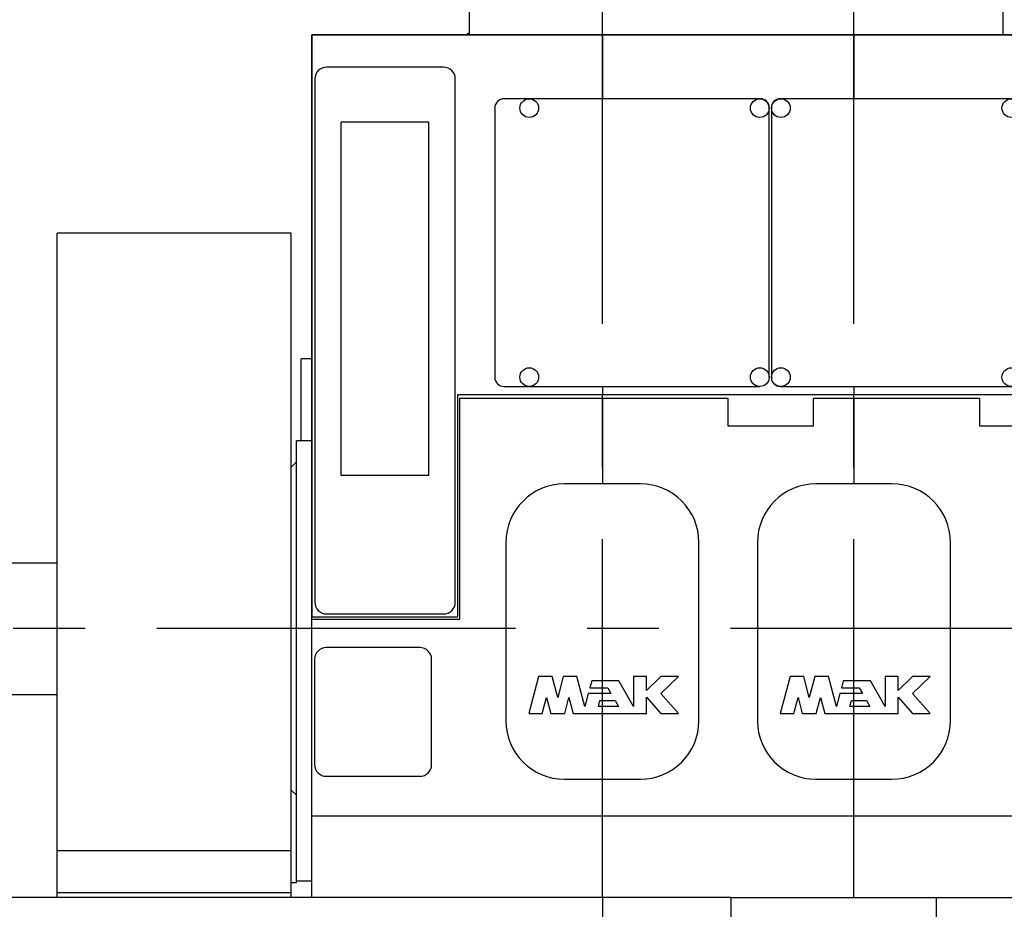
# Model space of a CAD drawing. Header units: millimetres. Extents: x 0 to 1189, y 0 to 841.
# Tile 26 of 131: x 610 to 677, y 71 to 132. Entities that reach past the tile are written whole.
import ezdxf
from ezdxf.enums import TextEntityAlignment as Align

# ---------------------------------------------------------------- set-up
doc = ezdxf.new("R2010")
doc.units = ezdxf.units.MM
doc.header["$LTSCALE"] = 65.395
doc.linetypes.add('CENTER', pattern=[0.6, 0.375, -0.075, 0.075, -0.075])
doc.linetypes.add('PHANTOM', pattern=[0.8, 0.45, -0.05, 0.1, -0.05, 0.1, -0.05])
doc.layers.get('0').update_dxf_attribs({"linetype": 'CONTINUOUS'})
for name, color, linetype in [('25007_030000_IMO-2_SKL_PBL755', 7, 'CONTINUOUS'), ('25007_030000_IMO-2_SKL_PBL756', 7, 'CONTINUOUS'), ('25007_030000_IMO-2_SKL_PBL793', 7, 'CONTINUOUS'), ('25007_030000_IMO-2_SKL_PBL794', 7, 'CONTINUOUS'), ('25007_030000_IMO-2_SKL_PBL800', 7, 'CONTINUOUS'), ('25007_040000_IMO-2_SKL_PBL636', 7, 'CONTINUOUS'), ('25007_040000_IMO-2_SKL_PBL638', 7, 'CONTINUOUS'), ('25007_040000_IMO-2_SKL_PBL639', 7, 'CONTINUOUS'), ('25007_040000_IMO-2_SKL_PBL640', 7, 'CONTINUOUS'), ('25007_040000_IMO-2_SKL_PBL642', 7, 'CONTINUOUS'), ('25007_040000_IMO-2_SKL_PBL643', 7, 'CONTINUOUS'), ('25007_040000_TLKGS_KS_V_ABL627', 7, 'CONTINUOUS'), ('25007_041000_TLKGS_KS_V_ABL628', 7, 'CONTINUOUS'), ('25007_161101_03_SIMPLE1_X_ABL659', 7, 'CONTINUOUS'), ('25007_210700_21_SIMPLE1_A_ABL719', 7, 'CONTINUOUS'), ('25007_210700_21_SIMPLE1_A_ABL788', 7, 'CONTINUOUS'), ('25007_210700_21_SIMPLE1_A_ABL798', 7, 'CONTINUOUS'), ('25007_210700_21_SIMPLE1_T1_A_PBL806', 7, 'CONTINUOUS'), ('25007_210700_21_SIMPLE1_T2_A_PBL720', 7, 'CONTINUOUS'), ('25007_210700_21_SIMPLE1_T2_A_PBL789', 7, 'CONTINUOUS'), ('25007_210700_21_SIMPLE1_T2_A_PBL799', 7, 'CONTINUOUS'), ('25007_260100_01_SIMPLE1_X_ABL790', 7, 'CONTINUOUS'), ('25007_731000_20_SIMPLE1_B_ABL629', 7, 'CONTINUOUS'), ('25007_731000_20_SIMPLE1_T1_B_PBL630', 7, 'CONTINUOUS'), ('25007_733000_05_SIMPLE1_A_ABL637', 7, 'CONTINUOUS'), ('25007_884500_26_SIMPLE1_X_ABL641', 7, 'CONTINUOUS'), ('25007_884500_28_SIMPLE1_X_ABL635', 7, 'CONTINUOUS'), ('25087_000000_IMO-2_SKL_PBL644', 7, 'CONTINUOUS'), ('25087_000000_IMO-2_SKL_PBL646', 7, 'CONTINUOUS'), ('25087_000000_IMO-2_SKL_PBL648', 7, 'CONTINUOUS'), ('25087_000000_IMO-2_SKL_PBL649', 7, 'CONTINUOUS'), ('25087_000000_IMO-2_SKL_PBL651', 7, 'CONTINUOUS'), ('25087_000000_IMO-2_SKL_PBL654', 7, 'CONTINUOUS'), ('25087_000000_IMO-2_SKL_PBL656', 7, 'CONTINUOUS'), ('25087_000000_TLKGS_MARKETING_ABL587', 7, 'CONTINUOUS'), ('25087_000000_TRENNSTELLEN_TLKGS_PBL645', 7, 'CONTINUOUS'), ('25087_030000_TLKGS_V_ABL631', 7, 'CONTINUOUS'), ('25087_100000_TLKGS_V_ABL632', 7, 'CONTINUOUS'), ('25087_111000_21_SIMPLE1_A_ABL633', 7, 'CONTINUOUS'), ('25087_111000_21_SIMPLE1_T1_A_PBL634', 7, 'CONTINUOUS'), ('25087_111200_24_SIMPLE1_T1_X_PBL658', 7, 'CONTINUOUS'), ('25087_111200_24_SIMPLE1_T2_X_PBL716', 7, 'CONTINUOUS'), ('25087_111200_24_SIMPLE1_T3_X_PBL764', 7, 'CONTINUOUS'), ('25087_111200_24_SIMPLE1_T6_X_PBL701', 7, 'CONTINUOUS'), ('25087_111200_24_SIMPLE1_T6_X_PBL702', 7, 'CONTINUOUS'), ('25087_111200_24_SIMPLE1_T7_X_PBL657', 7, 'CONTINUOUS'), ('25087_111200_24_SIMPLE1_X_ABL655', 7, 'CONTINUOUS'), ('25087_122000_01_SIMPLE1_D_ABL647', 7, 'CONTINUOUS'), ('25087_171000_21_SIMPLE1_A_ABL650', 7, 'CONTINUOUS'), ('25087_171000_21_SIMPLE1_T1_A_PBL715', 7, 'CONTINUOUS'), ('25087_200000_TLKGS_V_ABL718', 7, 'CONTINUOUS'), ('25087_700000_TLKGS_V_ABL652', 7, 'CONTINUOUS'), ('25087_727000_27_SIMPLE1_B_ABL653', 7, 'CONTINUOUS'), ('8M25C_GENSET_GENERATOR_ABL579', 7, 'CONTINUOUS'), ('8M25C_GENSET_GENERATOR_T1_PBL580', 7, 'CONTINUOUS'), ('8M25C_GENSET_SCHUTZHAUBE_ABL597', 7, 'CONTINUOUS'), ('8M25C_GENSET_SCHUTZHAUBE_T1_PBL598', 7, 'CONTINUOUS'), ('8M25C_GENSET_STD_GRUNDRAHMEN_ABL577', 7, 'CONTINUOUS'), ('8M25C_GENSET_STD_GRUNDRAHMEN_T1_PBL578', 7, 'CONTINUOUS'), ('links_4_VBL576', 7, 'CONTINUOUS')]:
    doc.layers.add(name, color=color, linetype=linetype)
doc.styles.get("Standard").update_dxf_attribs({"font": 'txt', "width": 0.6})
doc.dimstyles.new('DIMSTYLE_2', dxfattribs={"dimtxt": 3.5, "dimasz": 3.5, "dimexe": 1.8, "dimexo": 0, "dimgap": 0.875, "dimtad": 1, "dimlfac": 25, "dimdsep": 46, "dimtxsty": 'Standard', "dimblk": '_FILLED', "dimblk1": '_FILLED', "dimblk2": '_FILLED', "dimcen": 0.09, "dimadec": 0, "dimazin": 0, "dimtp": 2, "dimtm": 2, "dimtfac": 1, "dimtofl": 0, "dimtmove": 0, "dimatfit": 3, "dimldrblk": '_FILLED', "dimfxl": 1, "dimtolj": 1, "dimarcsym": 0})

# ---------------------------------------------------------------- blocks, each defined once
blk = doc.blocks.new('_FILLED')
at = {"color": 0, "linetype": 'ByBlock'}
blk.add_solid([(0, 0), (-1, 0.167), (-1, -0.167)], dxfattribs=at)
blk = doc.blocks.new('*D3')
at = {"color": 2, "linetype": 'Continuous'}
for p, q in [((662.112, 186.8), (480.72, 186.8)), ((482.52, 186.8), (482.52, 138.4)), ((482.52, 90), (482.52, 138.4)), ((495.868, 90), (480.72, 90))]:
    blk.add_line(p, q, dxfattribs=at)
at = {"color": 2, "linetype": 'Continuous', "xscale": 3.5, "yscale": 3.5, "zscale": 3.5}
for p, rotation in [((482.52, 186.8), 90), ((482.52, 90), 270)]:
    blk.add_blockref('_FILLED', p, dxfattribs=dict(at, rotation=rotation))
at = {"color": 2, "linetype": 'Continuous', "width": 0.690476}
blk.add_text('2420', height=3.5, rotation=90, dxfattribs=at).set_placement((481.645, 138.4), align=Align.CENTER)
blk = doc.blocks.new('*D4')
at = {"color": 2, "linetype": 'Continuous'}
for p, q in [((642.92, 190.44), (470.72, 190.44)), ((472.52, 190.44), (472.52, 140.22)), ((472.52, 90), (472.52, 140.22)), ((495.868, 90), (470.72, 90))]:
    blk.add_line(p, q, dxfattribs=at)
at = {"color": 2, "linetype": 'Continuous', "xscale": 3.5, "yscale": 3.5, "zscale": 3.5}
for p, rotation in [((472.52, 190.44), 90), ((472.52, 90), 270)]:
    blk.add_blockref('_FILLED', p, dxfattribs=dict(at, rotation=rotation))
at = {"color": 2, "linetype": 'Continuous', "width": 0.565476}
blk.add_text('2511', height=3.5, rotation=90, dxfattribs=at).set_placement((471.645, 140.22), align=Align.CENTER)
blk = doc.blocks.new('*D5')
at = {"color": 2, "linetype": 'Continuous'}
for p, q in [((642.92, 199.4), (460.72, 199.4)), ((462.52, 199.4), (462.52, 144.7)), ((462.52, 90), (462.52, 144.7)), ((495.868, 90), (460.72, 90))]:
    blk.add_line(p, q, dxfattribs=at)
at = {"color": 2, "linetype": 'Continuous', "xscale": 3.5, "yscale": 3.5, "zscale": 3.5}
for p, rotation in [((462.52, 199.4), 90), ((462.52, 90), 270)]:
    blk.add_blockref('_FILLED', p, dxfattribs=dict(at, rotation=rotation))
at = {"color": 2, "linetype": 'Continuous', "width": 0.654762}
blk.add_text('2735', height=3.5, rotation=90, dxfattribs=at).set_placement((461.645, 144.7), align=Align.CENTER)
blk = doc.blocks.new('*D6')
at = {"color": 2, "linetype": 'Continuous'}
for p, q in [((662.112, 210), (450.72, 210)), ((452.52, 210), (452.52, 150)), ((452.52, 90), (452.52, 150)), ((495.868, 90), (450.72, 90))]:
    blk.add_line(p, q, dxfattribs=at)
at = {"color": 2, "linetype": 'Continuous', "xscale": 3.5, "yscale": 3.5, "zscale": 3.5}
for p, rotation in [((452.52, 210), 90), ((452.52, 90), 270)]:
    blk.add_blockref('_FILLED', p, dxfattribs=dict(at, rotation=rotation))
at = {"color": 2, "linetype": 'Continuous', "width": 0.672619}
blk.add_text('3000', height=3.5, rotation=90, dxfattribs=at).set_placement((451.645, 150), align=Align.CENTER)
blk = doc.blocks.new('*D7')
at = {"color": 2, "linetype": 'Continuous'}
for p, q in [((821.2, 86.448), (821.2, 27.8)), ((650, 71.6), (650, 27.8)), ((650, 29.6), (735.6, 29.6)), ((821.2, 29.6), (735.6, 29.6))]:
    blk.add_line(p, q, dxfattribs=at)
at = {"color": 2, "linetype": 'Continuous', "xscale": 3.5, "yscale": 3.5, "zscale": 3.5, "rotation": 180}
blk.add_blockref('_FILLED', (650, 29.6), dxfattribs=at)
at = {"color": 2, "linetype": 'Continuous', "xscale": 3.5, "yscale": 3.5, "zscale": 3.5}
blk.add_blockref('_FILLED', (821.2, 29.6), dxfattribs=at)
at = {"color": 2, "linetype": 'Continuous', "width": 0.690476}
blk.add_text('4280', height=3.5, dxfattribs=at).set_placement((735.6, 30.475), align=Align.CENTER)
blk = doc.blocks.new('8M25C_GENSET_STD_GRUNDRAHMEN_T1_PBL578', base_point=(649.23, 55.6))
at = {"layer": '8M25C_GENSET_STD_GRUNDRAHMEN_T1_PBL578', "color": 7, "linetype": 'Continuous'}
for p, q in [((658.8, 71.6), (492.52, 71.6)), ((658.8, 71.6), (670.688, 71.6)), ((658.8, 40.6), (658.8, 71.6)), ((670.688, 71.6), (797.6, 71.6)), ((672.854, 69.8), (672.854, 71.6))]:
    blk.add_line(p, q, dxfattribs=at)
blk = doc.blocks.new('25087_000000_IMO-2_SKL_PBL649', base_point=(713.06, 101.1))
at = {"layer": '25087_000000_IMO-2_SKL_PBL649', "color": 40, "linetype": 'Continuous'}
for p, q in [((630.12, 130.6), (630.12, 90.8)), ((630.12, 130.6), (783.42, 130.6)), ((640.12, 90.8), (640.12, 106)), ((640.12, 106), (786.02236, 106)), ((630.12, 90.8), (640.12, 90.8)), ((630.12, 71.6), (630.12, 90.64732)), ((630.12, 77.2), (796, 77.2))]:
    blk.add_line(p, q, dxfattribs=at)
blk = doc.blocks.new('8M25C_GENSET_STD_GRUNDRAHMEN_ABL577', base_point=(649.23, 85.1))
at = {"layer": '25087_000000_IMO-2_SKL_PBL649'}
blk.add_blockref('25087_000000_IMO-2_SKL_PBL649', (713.06, 101.1), dxfattribs=at)
at = {"layer": '8M25C_GENSET_STD_GRUNDRAHMEN_T1_PBL578'}
blk.add_blockref('8M25C_GENSET_STD_GRUNDRAHMEN_T1_PBL578', (649.23, 55.6), dxfattribs=at)
blk = doc.blocks.new('8M25C_GENSET_GENERATOR_T1_PBL580', base_point=(554.2, 117.48))
at = {"layer": '8M25C_GENSET_GENERATOR_T1_PBL580', "color": 7, "linetype": 'Continuous'}
for p, q in [((608.42, 94.5), (612.72, 94.5)), ((608.42, 85.5), (612.72, 85.5))]:
    blk.add_line(p, q, dxfattribs=at)
blk = doc.blocks.new('25007_040000_IMO-2_SKL_PBL639', base_point=(644.36, 101.1))
at = {"layer": '25007_040000_IMO-2_SKL_PBL639', "color": 40, "linetype": 'Continuous'}
for p, q in [((630.12, 130.6), (630.12, 90.8)), ((630.12, 130.6), (658.6, 130.6)), ((640.12, 90.8), (640.12, 106)), ((640.12, 106), (658.6, 106)), ((630.12, 90.8), (640.12, 90.8)), ((630.12, 71.6), (630.12, 90.64732)), ((630.12, 77.2), (658.6, 77.2))]:
    blk.add_line(p, q, dxfattribs=at)
blk = doc.blocks.new('8M25C_GENSET_GENERATOR_ABL579', base_point=(577.14, 117.48))
at = {"layer": '25007_040000_IMO-2_SKL_PBL639'}
blk.add_blockref('25007_040000_IMO-2_SKL_PBL639', (644.36, 101.1), dxfattribs=at)
at = {"layer": '8M25C_GENSET_GENERATOR_T1_PBL580'}
blk.add_blockref('8M25C_GENSET_GENERATOR_T1_PBL580', (554.2, 117.48), dxfattribs=at)
blk = doc.blocks.new('25007_731000_20_SIMPLE1_T1_B_PBL630', base_point=(629.42, 87.72))
at = {"layer": '25007_731000_20_SIMPLE1_T1_B_PBL630', "color": 7, "linetype": 'Continuous'}
for p, q in [((629.08, 72.73), (629.08, 102.84)), ((630.12, 102.84), (629.08, 102.84)), ((628.72, 101.04), (629.08, 101.4)), ((628.72, 78.96), (629.08, 78.6)), ((629.08, 72.6), (629.08, 72.73)), ((630.12, 72.73), (629.08, 72.73)), ((629.08, 72.6), (628.72, 72.6))]:
    blk.add_line(p, q, dxfattribs=at)
blk = doc.blocks.new('25007_040000_IMO-2_SKL_PBL643', base_point=(644.36, 101.1))
at = {"layer": '25007_040000_IMO-2_SKL_PBL643', "color": 40, "linetype": 'Continuous'}
for p, q in [((630.12, 130.6), (630.12, 90.8)), ((630.12, 130.6), (658.6, 130.6)), ((640.12, 90.8), (640.12, 106)), ((640.12, 106), (658.6, 106)), ((630.12, 90.8), (640.12, 90.8)), ((630.12, 71.6), (630.12, 90.64732)), ((630.12, 77.2), (658.6, 77.2))]:
    blk.add_line(p, q, dxfattribs=at)
blk = doc.blocks.new('25007_731000_20_SIMPLE1_B_ABL629', base_point=(643.66, 101.1))
at = {"layer": '25007_040000_IMO-2_SKL_PBL643'}
blk.add_blockref('25007_040000_IMO-2_SKL_PBL643', (644.36, 101.1), dxfattribs=at)
at = {"layer": '25007_731000_20_SIMPLE1_T1_B_PBL630'}
blk.add_blockref('25007_731000_20_SIMPLE1_T1_B_PBL630', (629.42, 87.72), dxfattribs=at)
blk = doc.blocks.new('25007_040000_IMO-2_SKL_PBL636', base_point=(644.36, 101.1))
at = {"layer": '25007_040000_IMO-2_SKL_PBL636', "color": 40, "linetype": 'Continuous'}
for p, q in [((630.12, 130.6), (630.12, 90.8)), ((630.12, 130.6), (658.6, 130.6)), ((640.12, 90.8), (640.12, 106)), ((640.12, 106), (658.6, 106)), ((630.12, 90.8), (640.12, 90.8)), ((630.12, 71.6), (630.12, 90.64732)), ((630.12, 77.2), (658.6, 77.2))]:
    blk.add_line(p, q, dxfattribs=at)
blk = doc.blocks.new('25007_884500_28_SIMPLE1_X_ABL635', base_point=(644.36, 101.1))
at = {"layer": '25007_040000_IMO-2_SKL_PBL636'}
blk.add_blockref('25007_040000_IMO-2_SKL_PBL636', (644.36, 101.1), dxfattribs=at)
blk = doc.blocks.new('25007_040000_IMO-2_SKL_PBL638', base_point=(644.36, 101.1))
at = {"layer": '25007_040000_IMO-2_SKL_PBL638', "color": 40, "linetype": 'Continuous'}
for p, q in [((630.12, 130.6), (630.12, 90.8)), ((630.12, 130.6), (658.6, 130.6)), ((640.12, 90.8), (640.12, 106)), ((640.12, 106), (658.6, 106)), ((630.12, 90.8), (640.12, 90.8)), ((630.12, 71.6), (630.12, 90.64732)), ((630.12, 77.2), (658.6, 77.2))]:
    blk.add_line(p, q, dxfattribs=at)
blk = doc.blocks.new('25007_733000_05_SIMPLE1_A_ABL637', base_point=(644.36, 101.1))
at = {"layer": '25007_040000_IMO-2_SKL_PBL638'}
blk.add_blockref('25007_040000_IMO-2_SKL_PBL638', (644.36, 101.1), dxfattribs=at)
blk = doc.blocks.new('25007_040000_IMO-2_SKL_PBL642', base_point=(644.36, 101.1))
at = {"layer": '25007_040000_IMO-2_SKL_PBL642', "color": 40, "linetype": 'Continuous'}
for p, q in [((630.12, 130.6), (630.12, 90.8)), ((630.12, 130.6), (658.6, 130.6)), ((640.12, 90.8), (640.12, 106)), ((640.12, 106), (658.6, 106)), ((630.12, 90.8), (640.12, 90.8)), ((630.12, 71.6), (630.12, 90.64732)), ((630.12, 77.2), (658.6, 77.2))]:
    blk.add_line(p, q, dxfattribs=at)
blk = doc.blocks.new('25007_884500_26_SIMPLE1_X_ABL641', base_point=(644.36, 101.1))
at = {"layer": '25007_040000_IMO-2_SKL_PBL642'}
blk.add_blockref('25007_040000_IMO-2_SKL_PBL642', (644.36, 101.1), dxfattribs=at)
blk = doc.blocks.new('25007_041000_TLKGS_KS_V_ABL628', base_point=(643.66, 101.1))
at = {"layer": '25007_731000_20_SIMPLE1_B_ABL629'}
blk.add_blockref('25007_731000_20_SIMPLE1_B_ABL629', (643.66, 101.1), dxfattribs=at)
at = {"layer": '25007_733000_05_SIMPLE1_A_ABL637'}
blk.add_blockref('25007_733000_05_SIMPLE1_A_ABL637', (644.36, 101.1), dxfattribs=at)
at = {"layer": '25007_884500_26_SIMPLE1_X_ABL641'}
blk.add_blockref('25007_884500_26_SIMPLE1_X_ABL641', (644.36, 101.1), dxfattribs=at)
at = {"layer": '25007_884500_28_SIMPLE1_X_ABL635'}
blk.add_blockref('25007_884500_28_SIMPLE1_X_ABL635', (644.36, 101.1), dxfattribs=at)
blk = doc.blocks.new('25007_040000_TLKGS_KS_V_ABL627', base_point=(643.66, 101.1))
at = {"layer": '25007_041000_TLKGS_KS_V_ABL628'}
blk.add_blockref('25007_041000_TLKGS_KS_V_ABL628', (643.66, 101.1), dxfattribs=at)
blk = doc.blocks.new('25087_111000_21_SIMPLE1_T1_A_PBL634', base_point=(712.7, 101.1))
at = {"layer": '25087_111000_21_SIMPLE1_T1_A_PBL634', "color": 7, "linetype": 'Continuous'}
for p, q in [((630.12, 71.6), (630.12, 130.6)), ((783.42, 130.6), (630.12, 130.6)), ((629.4, 102.84), (629.4, 108.44)), ((630.12, 108.44), (629.4, 108.44)), ((640.261, 90.647), (640.261, 105.762)), ((640.261, 105.762), (658.583, 105.762)), ((658.583, 105.762), (658.583, 103.874)), ((664.44, 105.762), (675.783, 105.762)), ((664.44, 103.874), (664.44, 105.762)), ((675.783, 105.762), (675.783, 103.874)), ((658.583, 103.874), (664.44, 103.874)), ((675.783, 103.874), (681.64, 103.874)), ((630.12, 90.647), (640.261, 90.647)), ((630.12, 77.2), (796, 77.2))]:
    blk.add_line(p, q, dxfattribs=at)
blk = doc.blocks.new('25087_000000_IMO-2_SKL_PBL644', base_point=(713.06, 101.1))
at = {"layer": '25087_000000_IMO-2_SKL_PBL644', "color": 40, "linetype": 'Continuous'}
for p, q in [((630.12, 130.6), (630.12, 90.8)), ((630.12, 130.6), (783.42, 130.6)), ((640.12, 90.8), (640.12, 106)), ((640.12, 106), (786.02236, 106)), ((630.12, 90.8), (640.12, 90.8)), ((630.12, 71.6), (630.12, 90.64732)), ((630.12, 77.2), (796, 77.2))]:
    blk.add_line(p, q, dxfattribs=at)
blk = doc.blocks.new('25087_111000_21_SIMPLE1_A_ABL633', base_point=(712.7, 101.1))
at = {"layer": '25087_000000_IMO-2_SKL_PBL644'}
blk.add_blockref('25087_000000_IMO-2_SKL_PBL644', (713.06, 101.1), dxfattribs=at)
at = {"layer": '25087_111000_21_SIMPLE1_T1_A_PBL634'}
blk.add_blockref('25087_111000_21_SIMPLE1_T1_A_PBL634', (712.7, 101.1), dxfattribs=at)
blk = doc.blocks.new('25087_000000_IMO-2_SKL_PBL648', base_point=(713.06, 101.1))
at = {"layer": '25087_000000_IMO-2_SKL_PBL648', "color": 40, "linetype": 'Continuous'}
for p, q in [((630.12, 130.6), (630.12, 90.8)), ((630.12, 130.6), (783.42, 130.6)), ((640.12, 90.8), (640.12, 106)), ((640.12, 106), (786.02236, 106)), ((630.12, 90.8), (640.12, 90.8)), ((630.12, 71.6), (630.12, 90.64732)), ((630.12, 77.2), (796, 77.2))]:
    blk.add_line(p, q, dxfattribs=at)
blk = doc.blocks.new('25087_122000_01_SIMPLE1_D_ABL647', base_point=(713.06, 101.1))
at = {"layer": '25087_000000_IMO-2_SKL_PBL648'}
blk.add_blockref('25087_000000_IMO-2_SKL_PBL648', (713.06, 101.1), dxfattribs=at)
blk = doc.blocks.new('25087_000000_IMO-2_SKL_PBL651', base_point=(713.06, 101.1))
at = {"layer": '25087_000000_IMO-2_SKL_PBL651', "color": 40, "linetype": 'Continuous'}
for p, q in [((630.12, 130.6), (630.12, 90.8)), ((630.12, 130.6), (783.42, 130.6)), ((640.12, 90.8), (640.12, 106)), ((640.12, 106), (786.02236, 106)), ((630.12, 90.8), (640.12, 90.8)), ((630.12, 71.6), (630.12, 90.64732)), ((630.12, 77.2), (796, 77.2))]:
    blk.add_line(p, q, dxfattribs=at)
blk = doc.blocks.new('25087_171000_21_SIMPLE1_T1_A_PBL715', base_point=(711.9, 141.09))
at = {"layer": '25087_171000_21_SIMPLE1_T1_A_PBL715', "color": 7, "linetype": 'Continuous'}
for p, q in [((640.92, 130.6), (640.92, 151.58)), ((677.4, 130.6), (677.4, 151.58)), ((640.8, 130.6), (640.8, 130.72)), ((640.8, 130.72), (640.92, 130.72))]:
    blk.add_line(p, q, dxfattribs=at)
blk = doc.blocks.new('25087_171000_21_SIMPLE1_A_ABL650', base_point=(713.06, 111.59))
at = {"layer": '25087_000000_IMO-2_SKL_PBL651'}
blk.add_blockref('25087_000000_IMO-2_SKL_PBL651', (713.06, 101.1), dxfattribs=at)
at = {"layer": '25087_171000_21_SIMPLE1_T1_A_PBL715'}
blk.add_blockref('25087_171000_21_SIMPLE1_T1_A_PBL715', (711.9, 141.09), dxfattribs=at)
blk = doc.blocks.new('25087_000000_IMO-2_SKL_PBL656', base_point=(713.06, 101.1))
at = {"layer": '25087_000000_IMO-2_SKL_PBL656', "color": 40, "linetype": 'Continuous'}
for p, q in [((630.12, 130.6), (630.12, 90.8)), ((630.12, 130.6), (783.42, 130.6)), ((640.12, 90.8), (640.12, 106)), ((640.12, 106), (786.02236, 106)), ((630.12, 90.8), (640.12, 90.8)), ((630.12, 71.6), (630.12, 90.64732)), ((630.12, 77.2), (796, 77.2))]:
    blk.add_line(p, q, dxfattribs=at)
blk = doc.blocks.new('25087_111200_24_SIMPLE1_T7_X_PBL657', base_point=(634.32, 84.3))
at = {"layer": '25087_111200_24_SIMPLE1_T7_X_PBL657', "color": 7, "linetype": 'Continuous'}
for p, q in [((637.52, 88.7), (631.12, 88.7)), ((630.32, 87.9), (630.32, 80.7)), ((638.32, 80.7), (638.32, 87.9)), ((631.12, 79.9), (637.52, 79.9))]:
    blk.add_line(p, q, dxfattribs=at)
for centre, start, end in [((631.12, 87.9), 90, 180), ((637.52, 87.9), 0, 90), ((631.12, 80.7), 180, 270), ((637.52, 80.7), 270, 360)]:
    blk.add_arc(centre, 0.8, start, end, dxfattribs=at)
blk = doc.blocks.new('25087_111200_24_SIMPLE1_T1_X_PBL658', base_point=(635.14, 109.7))
at = {"layer": '25087_111200_24_SIMPLE1_T1_X_PBL658', "color": 7, "linetype": 'Continuous'}
for p, q in [((639.14, 128.4), (631.14, 128.4)), ((630.34, 127.6), (630.34, 91.8)), ((639.94, 91.8), (639.94, 127.6)), ((632.14, 100.471), (632.14, 124.646)), ((638.14, 124.646), (632.14, 124.646)), ((638.14, 100.471), (638.14, 124.646)), ((638.14, 100.471), (632.14, 100.471)), ((631.14, 91), (639.14, 91))]:
    blk.add_line(p, q, dxfattribs=at)
for centre, start, end in [((631.14, 127.6), 90, 180), ((639.14, 127.6), 0, 90), ((631.14, 91.8), 180, 270), ((639.14, 91.8), 270, 360)]:
    blk.add_arc(centre, 0.8, start, end, dxfattribs=at)
blk = doc.blocks.new('25087_111200_24_SIMPLE1_T6_X_PBL701', base_point=(650, 89.796))
at = {"layer": '25087_111200_24_SIMPLE1_T6_X_PBL701', "color": 7, "linetype": 'Continuous'}
for p, q in [((652.6, 99.896), (647.4, 99.896)), ((643.4, 95.896), (643.4, 83.696)), ((656.6, 83.696), (656.6, 95.896)), ((645.635, 86.716), (644.96, 84.196)), ((646.563, 86.716), (645.635, 86.716)), ((646.944, 85.292), (646.563, 86.716)), ((647.326, 86.716), (646.944, 85.292)), ((648.253, 86.716), (647.326, 86.716)), ((648.8, 84.676), (648.253, 86.716)), ((649.267, 86.42), (649.139, 85.94)), ((651.121, 86.42), (649.267, 86.42)), ((652.128, 84.676), (651.121, 86.42)), ((653.024, 86.716), (652.128, 86.716)), ((652.128, 86.716), (652.128, 84.676)), ((653.024, 85.773), (653.024, 86.716)), ((654, 86.716), (653.024, 85.773)), ((655.2, 86.716), (654, 86.716)), ((654, 85.556), (655.2, 86.716)), ((649.036, 85.556), (648.8, 84.676)), ((650.585, 85.556), (649.036, 85.556)), ((649.139, 85.94), (650.364, 85.94)), ((650.364, 85.94), (650.585, 85.556)), ((655.2, 84.196), (654, 85.556)), ((645.888, 84.196), (646.178, 85.279)), ((646.178, 85.279), (646.468, 84.196)), ((647.421, 84.196), (647.711, 85.279)), ((647.711, 85.279), (648.001, 84.196)), ((649.728, 84.676), (649.835, 85.076)), ((649.835, 85.076), (650.862, 85.076)), ((650.862, 85.076), (651.093, 84.676)), ((653.024, 85.302), (654, 84.196)), ((653.024, 84.196), (653.024, 85.302)), ((644.96, 84.196), (645.888, 84.196)), ((646.468, 84.196), (647.421, 84.196)), ((648.001, 84.196), (653.024, 84.196)), ((651.093, 84.676), (649.728, 84.676)), ((654, 84.196), (655.2, 84.196)), ((647.4, 79.696), (652.6, 79.696))]:
    blk.add_line(p, q, dxfattribs=at)
for centre, start, end in [((647.4, 95.896), 90, 180), ((652.6, 95.896), 0, 90), ((647.4, 83.696), 180, 270), ((652.6, 83.696), 270, 360)]:
    blk.add_arc(centre, 4, start, end, dxfattribs=at)
blk = doc.blocks.new('25087_111200_24_SIMPLE1_T6_X_PBL702', base_point=(667.2, 89.796))
at = {"layer": '25087_111200_24_SIMPLE1_T6_X_PBL702', "color": 7, "linetype": 'Continuous'}
for p, q in [((669.8, 99.896), (664.6, 99.896)), ((660.6, 95.896), (660.6, 83.696)), ((673.8, 83.696), (673.8, 95.896)), ((662.835, 86.716), (662.16, 84.196)), ((663.763, 86.716), (662.835, 86.716)), ((664.144, 85.292), (663.763, 86.716)), ((664.526, 86.716), (664.144, 85.292)), ((665.453, 86.716), (664.526, 86.716)), ((666, 84.676), (665.453, 86.716)), ((666.467, 86.42), (666.339, 85.94)), ((668.321, 86.42), (666.467, 86.42)), ((669.328, 84.676), (668.321, 86.42)), ((670.224, 86.716), (669.328, 86.716)), ((669.328, 86.716), (669.328, 84.676)), ((670.224, 85.773), (670.224, 86.716)), ((671.2, 86.716), (670.224, 85.773)), ((672.4, 86.716), (671.2, 86.716)), ((671.2, 85.556), (672.4, 86.716)), ((666.236, 85.556), (666, 84.676)), ((667.785, 85.556), (666.236, 85.556)), ((666.339, 85.94), (667.564, 85.94)), ((667.564, 85.94), (667.785, 85.556)), ((672.4, 84.196), (671.2, 85.556)), ((663.088, 84.196), (663.378, 85.279)), ((663.378, 85.279), (663.668, 84.196)), ((664.621, 84.196), (664.911, 85.279)), ((664.911, 85.279), (665.201, 84.196)), ((666.928, 84.676), (667.035, 85.076)), ((667.035, 85.076), (668.062, 85.076)), ((668.062, 85.076), (668.293, 84.676)), ((670.224, 85.302), (671.2, 84.196)), ((670.224, 84.196), (670.224, 85.302)), ((662.16, 84.196), (663.088, 84.196)), ((663.668, 84.196), (664.621, 84.196)), ((665.201, 84.196), (670.224, 84.196)), ((668.293, 84.676), (666.928, 84.676)), ((671.2, 84.196), (672.4, 84.196)), ((664.6, 79.696), (669.8, 79.696))]:
    blk.add_line(p, q, dxfattribs=at)
for centre, start, end in [((664.6, 95.896), 90, 180), ((669.8, 95.896), 0, 90), ((664.6, 83.696), 180, 270), ((669.8, 83.696), 270, 360)]:
    blk.add_arc(centre, 4, start, end, dxfattribs=at)
blk = doc.blocks.new('25087_111200_24_SIMPLE1_T2_X_PBL716', base_point=(652.02, 116.4))
at = {"layer": '25087_111200_24_SIMPLE1_T2_X_PBL716', "color": 7, "linetype": 'Continuous'}
for p, q in [((660.8, 126.24), (643.28, 126.24)), ((642.64, 125.6), (642.64, 107.2)), ((661.4, 107.2), (661.4, 125.64)), ((643.28, 106.56), (660.76, 106.56))]:
    blk.add_line(p, q, dxfattribs=at)
for centre in [(645, 125.6), (660.76, 125.6), (645, 107.2), (660.76, 107.2)]:
    blk.add_circle(centre, 0.64, dxfattribs=at)
for centre, radius, start, end in [((643.28, 125.6), 0.64, 90, 180), ((660.8, 125.64), 0.6, 0, 90), ((643.28, 107.2), 0.64, 180, 270)]:
    blk.add_arc(centre, radius, start, end, dxfattribs=at)
blk = doc.blocks.new('25087_111200_24_SIMPLE1_T3_X_PBL764', base_point=(670.08, 116.4))
at = {"layer": '25087_111200_24_SIMPLE1_T3_X_PBL764', "color": 7, "linetype": 'Continuous'}
for p, q in [((678, 126.24), (662.16, 126.24)), ((661.56, 125.64), (661.56, 107.16)), ((678.6, 107.16), (678.6, 125.64)), ((662.16, 106.56), (678, 106.56))]:
    blk.add_line(p, q, dxfattribs=at)
for centre in [(662.2, 125.6), (677.96, 125.6), (662.2, 107.2), (677.96, 107.2)]:
    blk.add_circle(centre, 0.64, dxfattribs=at)
for centre, start, end in [((662.16, 125.64), 90, 180), ((678, 125.64), 0, 90), ((662.16, 107.16), 180, 270), ((678, 107.16), 270, 360)]:
    blk.add_arc(centre, 0.6, start, end, dxfattribs=at)
blk = doc.blocks.new('25087_111200_24_SIMPLE1_X_ABL655', base_point=(713.26, 101.1))
at = {"layer": '25087_000000_IMO-2_SKL_PBL656'}
blk.add_blockref('25087_000000_IMO-2_SKL_PBL656', (713.06, 101.1), dxfattribs=at)
at = {"layer": '25087_111200_24_SIMPLE1_T1_X_PBL658'}
blk.add_blockref('25087_111200_24_SIMPLE1_T1_X_PBL658', (635.14, 109.7), dxfattribs=at)
at = {"layer": '25087_111200_24_SIMPLE1_T2_X_PBL716'}
blk.add_blockref('25087_111200_24_SIMPLE1_T2_X_PBL716', (652.02, 116.4), dxfattribs=at)
at = {"layer": '25087_111200_24_SIMPLE1_T3_X_PBL764'}
blk.add_blockref('25087_111200_24_SIMPLE1_T3_X_PBL764', (670.08, 116.4), dxfattribs=at)
at = {"layer": '25087_111200_24_SIMPLE1_T6_X_PBL701'}
blk.add_blockref('25087_111200_24_SIMPLE1_T6_X_PBL701', (650, 89.796), dxfattribs=at)
at = {"layer": '25087_111200_24_SIMPLE1_T6_X_PBL702'}
blk.add_blockref('25087_111200_24_SIMPLE1_T6_X_PBL702', (667.2, 89.796), dxfattribs=at)
at = {"layer": '25087_111200_24_SIMPLE1_T7_X_PBL657'}
blk.add_blockref('25087_111200_24_SIMPLE1_T7_X_PBL657', (634.32, 84.3), dxfattribs=at)
blk = doc.blocks.new('25087_100000_TLKGS_V_ABL632', base_point=(712.9, 111.59))
at = {"layer": '25087_111000_21_SIMPLE1_A_ABL633'}
blk.add_blockref('25087_111000_21_SIMPLE1_A_ABL633', (712.7, 101.1), dxfattribs=at)
at = {"layer": '25087_111200_24_SIMPLE1_X_ABL655'}
blk.add_blockref('25087_111200_24_SIMPLE1_X_ABL655', (713.26, 101.1), dxfattribs=at)
at = {"layer": '25087_122000_01_SIMPLE1_D_ABL647'}
blk.add_blockref('25087_122000_01_SIMPLE1_D_ABL647', (713.06, 101.1), dxfattribs=at)
at = {"layer": '25087_171000_21_SIMPLE1_A_ABL650'}
blk.add_blockref('25087_171000_21_SIMPLE1_A_ABL650', (713.06, 111.59), dxfattribs=at)
blk = doc.blocks.new('25087_000000_IMO-2_SKL_PBL654', base_point=(713.06, 101.1))
at = {"layer": '25087_000000_IMO-2_SKL_PBL654', "color": 40, "linetype": 'Continuous'}
for p, q in [((630.12, 130.6), (630.12, 90.8)), ((630.12, 130.6), (783.42, 130.6)), ((640.12, 90.8), (640.12, 106)), ((640.12, 106), (786.02236, 106)), ((630.12, 90.8), (640.12, 90.8)), ((630.12, 71.6), (630.12, 90.64732)), ((630.12, 77.2), (796, 77.2))]:
    blk.add_line(p, q, dxfattribs=at)
blk = doc.blocks.new('25087_727000_27_SIMPLE1_B_ABL653', base_point=(733.725, 129.393))
at = {"layer": '25087_000000_IMO-2_SKL_PBL654'}
blk.add_blockref('25087_000000_IMO-2_SKL_PBL654', (713.06, 101.1), dxfattribs=at)
blk = doc.blocks.new('25087_700000_TLKGS_V_ABL652', base_point=(733.725, 129.393))
at = {"layer": '25087_727000_27_SIMPLE1_B_ABL653'}
blk.add_blockref('25087_727000_27_SIMPLE1_B_ABL653', (733.725, 129.393), dxfattribs=at)
blk = doc.blocks.new('25007_210700_21_SIMPLE1_T2_A_PBL720', base_point=(650, 157.512))
at = {"layer": '25007_210700_21_SIMPLE1_T2_A_PBL720', "color": 7, "linetype": 'Continuous'}
for p, q in [((646.157, 162.524), (646.157, 163.444)), ((646.157, 163.444), (653.843, 163.444)), ((653.843, 162.524), (653.843, 163.444)), ((645.6, 162.524), (646.535, 162.524)), ((646.535, 162.524), (647.275, 162.524)), ((651.175, 162.339), (648.825, 162.339)), ((652.725, 162.524), (653.465, 162.524)), ((653.465, 162.524), (654.4, 162.524)), ((644.6, 152.044), (644.6, 161.524)), ((655.4, 152.044), (655.4, 161.524)), ((649.6, 151.58), (649.6, 152.284)), ((649.6, 152.284), (650.4, 152.284)), ((650.4, 151.58), (650.4, 152.284)), ((644.28, 151.58), (644.28, 152.044)), ((644.28, 152.044), (649.6, 152.044)), ((650.4, 152.044), (655.72, 152.044)), ((655.72, 151.58), (655.72, 152.044))]:
    blk.add_line(p, q, dxfattribs=at)
for centre, start, end in [((645.6, 161.524), 90, 180), ((654.4, 161.524), 0, 90)]:
    blk.add_arc(centre, 1, start, end, dxfattribs=at)
for points, knots in [([(647.275, 162.524), (647.304, 162.524), (647.376, 162.515), (647.565, 162.482), (647.877, 162.419), (648.322, 162.356), (648.651, 162.339), (648.825, 162.339)], [0, 0, 0, 0, 0.055747, 0.137772, 0.3692, 0.666979, 1, 1, 1, 1]), ([(651.175, 162.339), (651.349, 162.339), (651.678, 162.356), (652.123, 162.419), (652.435, 162.482), (652.624, 162.515), (652.696, 162.524), (652.725, 162.524)], [0, 0, 0, 0, 0.333021, 0.6308, 0.862228, 0.944253, 1, 1, 1, 1])]:
    blk.add_open_spline(points, degree=3, knots=knots, dxfattribs=at)
blk = doc.blocks.new('25007_030000_IMO-2_SKL_PBL756', base_point=(650, 101.1))
at = {"layer": '25007_030000_IMO-2_SKL_PBL756', "color": 40, "linetype": 'Continuous'}
for p, q in [((650, 130.6), (650, 126.24)), ((650, 106.56), (650, 106)), ((650, 105.762), (650, 99.896)), ((650, 71.6), (650, 79.696))]:
    blk.add_line(p, q, dxfattribs=at)
blk = doc.blocks.new('25007_210700_21_SIMPLE1_A_ABL719', base_point=(650, 117.522))
at = {"layer": '25007_030000_IMO-2_SKL_PBL756'}
blk.add_blockref('25007_030000_IMO-2_SKL_PBL756', (650, 101.1), dxfattribs=at)
at = {"layer": '25007_210700_21_SIMPLE1_T2_A_PBL720'}
blk.add_blockref('25007_210700_21_SIMPLE1_T2_A_PBL720', (650, 157.512), dxfattribs=at)
blk = doc.blocks.new('25007_210700_21_SIMPLE1_T2_A_PBL789', base_point=(667.2, 157.512))
at = {"layer": '25007_210700_21_SIMPLE1_T2_A_PBL789', "color": 7, "linetype": 'Continuous'}
for p, q in [((663.357, 162.524), (663.357, 163.444)), ((663.357, 163.444), (671.043, 163.444)), ((671.043, 162.524), (671.043, 163.444)), ((662.8, 162.524), (663.735, 162.524)), ((663.735, 162.524), (664.475, 162.524)), ((668.375, 162.339), (666.025, 162.339)), ((669.925, 162.524), (670.665, 162.524)), ((670.665, 162.524), (671.6, 162.524)), ((661.8, 152.044), (661.8, 161.524)), ((672.6, 152.044), (672.6, 161.524)), ((666.8, 151.58), (666.8, 152.284)), ((666.8, 152.284), (667.6, 152.284)), ((667.6, 151.58), (667.6, 152.284)), ((661.48, 151.58), (661.48, 152.044)), ((661.48, 152.044), (666.8, 152.044)), ((667.6, 152.044), (672.92, 152.044)), ((672.92, 151.58), (672.92, 152.044))]:
    blk.add_line(p, q, dxfattribs=at)
for centre, start, end in [((662.8, 161.524), 90, 180), ((671.6, 161.524), 0, 90)]:
    blk.add_arc(centre, 1, start, end, dxfattribs=at)
for points, knots in [([(664.475, 162.524), (664.504, 162.524), (664.576, 162.515), (664.765, 162.482), (665.077, 162.419), (665.522, 162.356), (665.851, 162.339), (666.025, 162.339)], [0, 0, 0, 0, 0.055747, 0.137772, 0.3692, 0.666979, 1, 1, 1, 1]), ([(668.375, 162.339), (668.549, 162.339), (668.878, 162.356), (669.323, 162.419), (669.635, 162.482), (669.824, 162.515), (669.896, 162.524), (669.925, 162.524)], [0, 0, 0, 0, 0.333021, 0.6308, 0.862228, 0.944253, 1, 1, 1, 1])]:
    blk.add_open_spline(points, degree=3, knots=knots, dxfattribs=at)
blk = doc.blocks.new('25007_030000_IMO-2_SKL_PBL793', base_point=(667.2, 101.1))
at = {"layer": '25007_030000_IMO-2_SKL_PBL793', "color": 40, "linetype": 'Continuous'}
for p, q in [((667.2, 130.6), (667.2, 126.24)), ((667.2, 106.56), (667.2, 106)), ((667.2, 105.76232), (667.2, 99.896)), ((667.2, 71.6), (667.2, 79.696))]:
    blk.add_line(p, q, dxfattribs=at)
blk = doc.blocks.new('25007_210700_21_SIMPLE1_A_ABL788', base_point=(667.2, 117.522))
at = {"layer": '25007_030000_IMO-2_SKL_PBL793'}
blk.add_blockref('25007_030000_IMO-2_SKL_PBL793', (667.2, 101.1), dxfattribs=at)
at = {"layer": '25007_210700_21_SIMPLE1_T2_A_PBL789'}
blk.add_blockref('25007_210700_21_SIMPLE1_T2_A_PBL789', (667.2, 157.512), dxfattribs=at)
blk = doc.blocks.new('25007_210700_21_SIMPLE1_T2_A_PBL799', base_point=(684.4, 157.512))
at = {"layer": '25007_210700_21_SIMPLE1_T2_A_PBL799', "color": 7, "linetype": 'Continuous'}
for p, q in [((680.557, 162.524), (680.557, 163.444)), ((680.557, 163.444), (688.243, 163.444)), ((688.243, 162.524), (688.243, 163.444)), ((680, 162.524), (680.935, 162.524)), ((680.935, 162.524), (681.675, 162.524)), ((685.575, 162.339), (683.225, 162.339)), ((687.125, 162.524), (687.865, 162.524)), ((687.865, 162.524), (688.8, 162.524)), ((679, 152.044), (679, 161.524)), ((689.8, 152.044), (689.8, 161.524)), ((684, 151.58), (684, 152.284)), ((684, 152.284), (684.8, 152.284)), ((684.8, 151.58), (684.8, 152.284)), ((678.68, 151.58), (678.68, 152.044)), ((678.68, 152.044), (684, 152.044)), ((684.8, 152.044), (690.12, 152.044)), ((690.12, 151.58), (690.12, 152.044))]:
    blk.add_line(p, q, dxfattribs=at)
for centre, start, end in [((680, 161.524), 90, 180), ((688.8, 161.524), 0, 90)]:
    blk.add_arc(centre, 1, start, end, dxfattribs=at)
for points, knots in [([(681.675, 162.524), (681.704, 162.524), (681.776, 162.515), (681.965, 162.482), (682.277, 162.419), (682.722, 162.356), (683.051, 162.339), (683.225, 162.339)], [0, 0, 0, 0, 0.055747, 0.137772, 0.3692, 0.666979, 1, 1, 1, 1]), ([(685.575, 162.339), (685.749, 162.339), (686.078, 162.356), (686.523, 162.419), (686.835, 162.482), (687.024, 162.515), (687.096, 162.524), (687.125, 162.524)], [0, 0, 0, 0, 0.333021, 0.6308, 0.862228, 0.944253, 1, 1, 1, 1])]:
    blk.add_open_spline(points, degree=3, knots=knots, dxfattribs=at)
blk = doc.blocks.new('25007_030000_IMO-2_SKL_PBL800', base_point=(684.4, 101.1))
at = {"layer": '25007_030000_IMO-2_SKL_PBL800', "color": 40, "linetype": 'Continuous'}
for p, q in [((684.4, 130.6), (684.4, 126.24)), ((684.4, 106.56), (684.4, 106)), ((684.4, 105.76232), (684.4, 99.896)), ((684.4, 71.6), (684.4, 79.696))]:
    blk.add_line(p, q, dxfattribs=at)
blk = doc.blocks.new('25007_210700_21_SIMPLE1_T1_A_PBL806', base_point=(677.48, 146.322))
at = {"layer": '25007_210700_21_SIMPLE1_T1_A_PBL806', "color": 7, "linetype": 'Continuous'}
for p, q in [((677.56, 151.524), (677.4, 151.524)), ((677.4, 141.12), (677.56, 141.12))]:
    blk.add_line(p, q, dxfattribs=at)
blk = doc.blocks.new('25007_210700_21_SIMPLE1_A_ABL798', base_point=(683.76, 117.522))
at = {"layer": '25007_030000_IMO-2_SKL_PBL800'}
blk.add_blockref('25007_030000_IMO-2_SKL_PBL800', (684.4, 101.1), dxfattribs=at)
at = {"layer": '25007_210700_21_SIMPLE1_T1_A_PBL806'}
blk.add_blockref('25007_210700_21_SIMPLE1_T1_A_PBL806', (677.48, 146.322), dxfattribs=at)
at = {"layer": '25007_210700_21_SIMPLE1_T2_A_PBL799'}
blk.add_blockref('25007_210700_21_SIMPLE1_T2_A_PBL799', (684.4, 157.512), dxfattribs=at)
blk = doc.blocks.new('25087_200000_TLKGS_V_ABL718', base_point=(710.2, 117.522))
at = {"layer": '25007_210700_21_SIMPLE1_A_ABL719'}
blk.add_blockref('25007_210700_21_SIMPLE1_A_ABL719', (650, 117.522), dxfattribs=at)
at = {"layer": '25007_210700_21_SIMPLE1_A_ABL788'}
blk.add_blockref('25007_210700_21_SIMPLE1_A_ABL788', (667.2, 117.522), dxfattribs=at)
at = {"layer": '25007_210700_21_SIMPLE1_A_ABL798'}
blk.add_blockref('25007_210700_21_SIMPLE1_A_ABL798', (683.76, 117.522), dxfattribs=at)
blk = doc.blocks.new('25087_030000_TLKGS_V_ABL631', base_point=(733.365, 129.393))
at = {"layer": '25087_100000_TLKGS_V_ABL632'}
blk.add_blockref('25087_100000_TLKGS_V_ABL632', (712.9, 111.59), dxfattribs=at)
at = {"layer": '25087_200000_TLKGS_V_ABL718'}
blk.add_blockref('25087_200000_TLKGS_V_ABL718', (710.2, 117.522), dxfattribs=at)
at = {"layer": '25087_700000_TLKGS_V_ABL652'}
blk.add_blockref('25087_700000_TLKGS_V_ABL652', (733.725, 129.393), dxfattribs=at)
blk = doc.blocks.new('25087_000000_TLKGS_MARKETING_ABL587', base_point=(742.599, 129.393))
at = {"layer": '25007_040000_TLKGS_KS_V_ABL627'}
blk.add_blockref('25007_040000_TLKGS_KS_V_ABL627', (643.66, 101.1), dxfattribs=at)
at = {"layer": '25087_030000_TLKGS_V_ABL631'}
blk.add_blockref('25087_030000_TLKGS_V_ABL631', (733.365, 129.393), dxfattribs=at)
blk = doc.blocks.new('8M25C_GENSET_SCHUTZHAUBE_T1_PBL598', base_point=(620.72, 94.32))
at = {"layer": '8M25C_GENSET_SCHUTZHAUBE_T1_PBL598', "color": 7, "linetype": 'Continuous'}
for p, q in [((612.72, 71.6), (612.72, 117.04)), ((628.72, 117.04), (612.72, 117.04)), ((628.72, 71.6), (628.72, 117.04)), ((628.72, 74.8), (612.72, 74.8)), ((628.72, 71.92), (612.72, 71.92))]:
    blk.add_line(p, q, dxfattribs=at)
blk = doc.blocks.new('25007_040000_IMO-2_SKL_PBL640', base_point=(644.36, 101.1))
at = {"layer": '25007_040000_IMO-2_SKL_PBL640', "color": 40, "linetype": 'Continuous'}
for p, q in [((630.12, 130.6), (630.12, 90.8)), ((630.12, 130.6), (658.6, 130.6)), ((640.12, 90.8), (640.12, 106)), ((640.12, 106), (658.6, 106)), ((630.12, 90.8), (640.12, 90.8)), ((630.12, 71.6), (630.12, 90.64732)), ((630.12, 77.2), (658.6, 77.2))]:
    blk.add_line(p, q, dxfattribs=at)
blk = doc.blocks.new('8M25C_GENSET_SCHUTZHAUBE_ABL597', base_point=(635.66, 101.1))
at = {"layer": '25007_040000_IMO-2_SKL_PBL640'}
blk.add_blockref('25007_040000_IMO-2_SKL_PBL640', (644.36, 101.1), dxfattribs=at)
at = {"layer": '8M25C_GENSET_SCHUTZHAUBE_T1_PBL598'}
blk.add_blockref('8M25C_GENSET_SCHUTZHAUBE_T1_PBL598', (620.72, 94.32), dxfattribs=at)
blk = doc.blocks.new('25087_000000_TRENNSTELLEN_TLKGS_PBL645', base_point=(713.06, 106.1))
at = {"layer": '25087_000000_TRENNSTELLEN_TLKGS_PBL645', "color": 40, "linetype": 'Continuous'}
for p, q in [((630.12, 130.6), (630.12, 90.8)), ((630.12, 130.6), (783.42, 130.6)), ((640.12, 90.8), (640.12, 106)), ((640.12, 106), (786.02236, 106)), ((630.12, 90.8), (640.12, 90.8)), ((630.12, 71.6), (630.12, 90.64732)), ((630.12, 77.2), (796, 77.2))]:
    blk.add_line(p, q, dxfattribs=at)
blk = doc.blocks.new('25087_000000_IMO-2_SKL_PBL646', base_point=(648.43385, 106.1))
at = {"layer": '25087_000000_IMO-2_SKL_PBL646', "color": 2, "linetype": 'CENTER'}
for p, q in [((650, 71.6), (650, 140.6)), ((667.2, 71.6), (667.2, 140.6)), ((801, 90), (495.86771, 90))]:
    blk.add_line(p, q, dxfattribs=at)
at = {"layer": '25087_000000_IMO-2_SKL_PBL646', "color": 40, "linetype": 'Continuous'}
for p, q in [((630.12, 130.6), (630.12, 90.8)), ((630.12, 130.6), (783.42, 130.6)), ((640.12, 90.8), (640.12, 106)), ((640.12, 106), (786.02236, 106)), ((630.12, 90.8), (640.12, 90.8)), ((630.12, 71.6), (630.12, 90.64732)), ((630.12, 77.2), (796, 77.2))]:
    blk.add_line(p, q, dxfattribs=at)
blk = doc.blocks.new('25007_030000_IMO-2_SKL_PBL755', base_point=(650, 101.1))
at = {"layer": '25007_030000_IMO-2_SKL_PBL755', "color": 8, "linetype": 'PHANTOM'}
for p, q in [((650, 130.6), (650, 126.24)), ((650, 106.56), (650, 106)), ((650, 105.762), (650, 99.896)), ((650, 71.6), (650, 79.696))]:
    blk.add_line(p, q, dxfattribs=at)
blk = doc.blocks.new('25007_161101_03_SIMPLE1_X_ABL659', base_point=(650, 135.58))
at = {"layer": '25007_030000_IMO-2_SKL_PBL755'}
blk.add_blockref('25007_030000_IMO-2_SKL_PBL755', (650, 101.1), dxfattribs=at)
blk = doc.blocks.new('25007_030000_IMO-2_SKL_PBL794', base_point=(667.2, 101.1))
at = {"layer": '25007_030000_IMO-2_SKL_PBL794', "color": 8, "linetype": 'PHANTOM'}
for p, q in [((667.2, 130.6), (667.2, 126.24)), ((667.2, 106.56), (667.2, 106)), ((667.2, 105.76232), (667.2, 99.896)), ((667.2, 71.6), (667.2, 79.696))]:
    blk.add_line(p, q, dxfattribs=at)
blk = doc.blocks.new('25007_260100_01_SIMPLE1_X_ABL790', base_point=(667.2, 140.8))
at = {"layer": '25007_030000_IMO-2_SKL_PBL794'}
blk.add_blockref('25007_030000_IMO-2_SKL_PBL794', (667.2, 101.1), dxfattribs=at)
blk = doc.blocks.new('LINKS_4_VBL576', base_point=(672.739, 124.8))
at = {"layer": '25007_161101_03_SIMPLE1_X_ABL659'}
blk.add_blockref('25007_161101_03_SIMPLE1_X_ABL659', (650, 135.58), dxfattribs=at)
at = {"layer": '25007_260100_01_SIMPLE1_X_ABL790'}
blk.add_blockref('25007_260100_01_SIMPLE1_X_ABL790', (667.2, 140.8), dxfattribs=at)
at = {"layer": '25087_000000_IMO-2_SKL_PBL646'}
blk.add_blockref('25087_000000_IMO-2_SKL_PBL646', (648.434, 106.1), dxfattribs=at)
at = {"layer": '25087_000000_TLKGS_MARKETING_ABL587'}
blk.add_blockref('25087_000000_TLKGS_MARKETING_ABL587', (742.599, 129.393), dxfattribs=at)
at = {"layer": '25087_000000_TRENNSTELLEN_TLKGS_PBL645'}
blk.add_blockref('25087_000000_TRENNSTELLEN_TLKGS_PBL645', (713.06, 106.1), dxfattribs=at)
at = {"layer": '8M25C_GENSET_GENERATOR_ABL579'}
blk.add_blockref('8M25C_GENSET_GENERATOR_ABL579', (577.14, 117.48), dxfattribs=at)
at = {"layer": '8M25C_GENSET_SCHUTZHAUBE_ABL597'}
blk.add_blockref('8M25C_GENSET_SCHUTZHAUBE_ABL597', (635.66, 101.1), dxfattribs=at)
at = {"layer": '8M25C_GENSET_STD_GRUNDRAHMEN_ABL577'}
blk.add_blockref('8M25C_GENSET_STD_GRUNDRAHMEN_ABL577', (649.23, 85.1), dxfattribs=at)

msp = doc.modelspace()

# ---------------------------------------------------------------- block references
at = {"layer": 'links_4_VBL576'}
msp.add_blockref('LINKS_4_VBL576', (672.73893, 124.8), dxfattribs=at)

# ---------------------------------------------------------------- dimensions: what is measured, and where the dimension line sits
at = {"color": 2, "linetype": 'Continuous'}
for base, p1, p2, angle, picture, middle in [((452.52, 90), (662.112, 210), (495.86771, 90), 270, '*D6', (452.52, 149.66667)), ((462.52, 90), (642.92, 199.4), (495.86771, 90), 270, '*D5', (462.52, 144.36666)), ((472.52, 90), (642.92, 190.44), (495.86771, 90), 270, '*D4', (472.52, 139.88667)), ((482.52, 186.8), (495.86771, 90), (662.112, 186.8), 90, '*D3', (482.52, 138.06668))]:
    dim = msp.add_linear_dim(base=base, p1=p1, p2=p2, angle=angle, dimstyle='DIMSTYLE_2', dxfattribs=at)
    dim.commit()
    dim.dimension.update_dxf_attribs({"geometry": picture, "text_midpoint": middle, "dimtype": 160})
dim = msp.add_linear_dim(base=(821.2, 29.6), p1=(650, 71.6), p2=(821.2, 86.448), dimstyle='DIMSTYLE_2', dxfattribs=at)
dim.commit()
dim.dimension.update_dxf_attribs({"geometry": '*D7', "text_midpoint": (735.26667, 29.6), "dimtype": 160})

doc.saveas('drawing.dxf')
